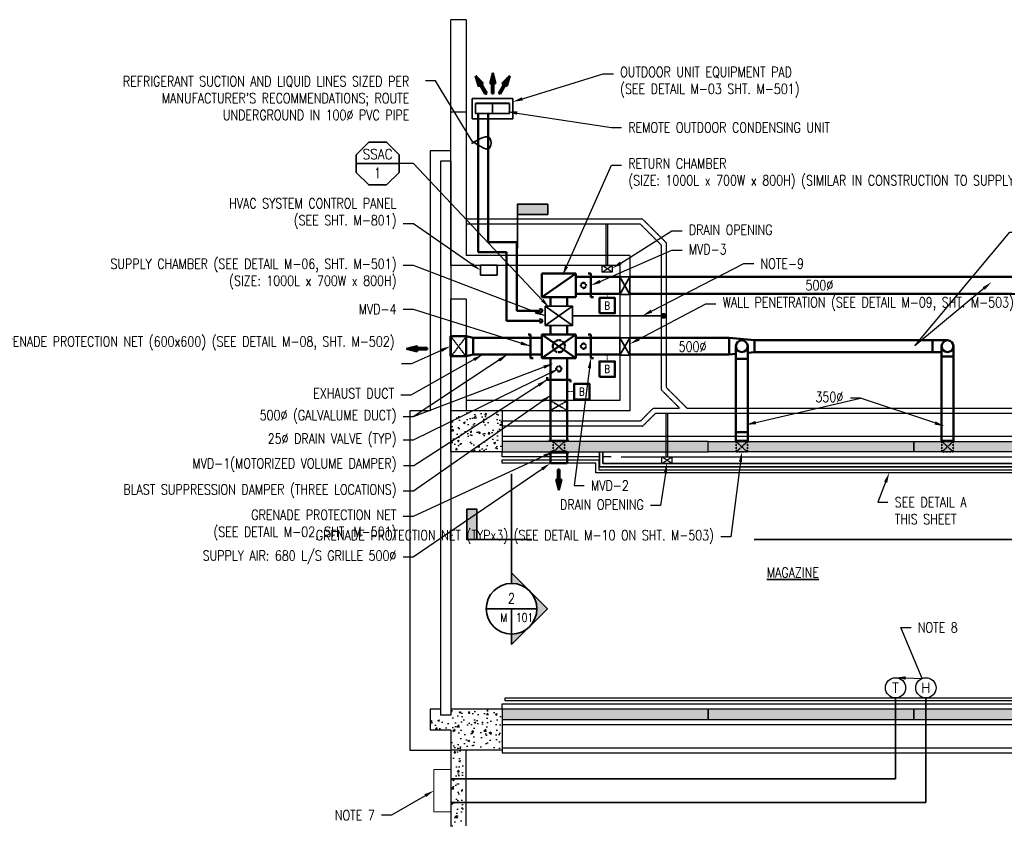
# Model space of a CAD drawing. Header units: millimetres. Extents: x -834510 to 929646, y 919 to 45512.
# Tile 3 of 6: x 28409 to 57582, y 21499 to 45512. Entities that reach past the tile are written whole.
import ezdxf
from ezdxf import colors
from ezdxf.entities.mleader import LeaderData, LeaderLine
from ezdxf.enums import TextEntityAlignment as Align
from ezdxf.math import Vec2, Vec3

# ---------------------------------------------------------------- set-up
doc = ezdxf.new("R2010")
doc.units = ezdxf.units.MM
doc.linetypes.add('HIDDEN', pattern=[0.375, 0.25, -0.125])
doc.linetypes.add('HIDDEN2', pattern=[0.1875, 0.125, -0.0625])
for name, color, linetype, lineweight in [('G-ANNO-SYMB', 2, 'Continuous', 25), ('M-ANNO-SYMB', 3, 'Continuous', 35), ('M-ANNO-TEXT-DUCT', 2, 'Continuous', 35), ('M-ANNO-TEXT-DUCT-100', 2, 'Continuous', 35), ('M-DUAL-PIPE', 2, 'Continuous', 50), ('M-DUCT-TEXT', 2, 'Continuous', 25), ('M-HVAC-EQPM', 4, 'Continuous', 35), ('M-HVAC-SUPP', 3, 'Continuous', 50), ('S-PIPE-TRSH', 3, 'Continuous', 25), ('S-WALL-CONC', 1, 'Continuous', 35)]:
    doc.layers.add(name, color=color, linetype=linetype, lineweight=lineweight)
for name, color, linetype in [('G-ANNO-TTLB-TEXT', 3, 'Continuous'), ('S-FNDN-WALL-CONC', 4, 'Continuous'), ('S-FNDN-WALL-PATT', 1, 'Continuous')]:
    doc.layers.add(name, color=color, linetype=linetype)
doc.styles.add('ROMANS', font='ROMANS.shx', dxfattribs={"width": 0.8})
doc.styles.get("Standard").update_dxf_attribs({"font": 'romans.shx', "width": 0.8, "height": 3})
doc.styles.add('STD1', font='simplex', dxfattribs={"height": 0.1})
doc.dimstyles.new('TBGA_100', dxfattribs={"dimscale": 100, "dimtxt": 3, "dimasz": 3, "dimexe": 2, "dimexo": 2, "dimgap": 2, "dimtad": 1, "dimtoh": 1, "dimdec": 3, "dimzin": 11, "dimdsep": 46, "dimtxsty": 'Standard', "dimcen": 0, "dimadec": 0, "dimazin": 3, "dimtfac": 0.85, "dimtdec": 3, "dimtmove": 0, "dimatfit": 3, "dimfxl": 1, "dimfrac": 1, "dimtolj": 1, "dimtzin": 15, "dimarcsym": 0})
pattern_1 = [(50, (-590.34, -6850.3), (537.945, -47.064), [56.25, -618.75]), (355, (-590.34, -6850.3), (-104.0635, 564.144), [45, -495]), (100.4514, (-545.5, -6854.2), (433.882, 517.08), [47.805, -525.857]), (46.1842, (-590.34, -6700.3), (800.431, -124.139), [84.375, -928.125]), (96.6356, (-523.6, -6710.6), (700.997, 730.588), [71.708, -788.785]), (351.1842, (-590.3, -6700.3), (700.996, 730.59), [67.5, -742.5]), (21, (-515.34, -6737.8), (447.68, -301.964), [56.25, -618.75]), (326, (-515.34, -6737.8), (182.4865, 543.863), [45, -495]), (71.4514, (-478.03, -6762.95), (630.167, 241.898), [47.805, -525.857]), (37.5, (-590.34, -6850.28), (9.1199, 249.6704), [0, -489, 0, -502.5, 0, -496.875]), (7.5, (-590.34, -6850.28), (197.3022, 295.8088), [0, -286.5, 0, -477.75, 0, -189.375]), (327.5, (-757.6, -6850.28), (400.3668, -16.9162), [0, -187.5, 0, -585, 0, -776.25]), (317.5, (-832.6, -6850.3), (437.3896, 75.0787), [0, -243.75, 0, -388.5, 0, -551.25])]
pattern_2 = [(50, (-590.34, -6850.3), (537.945, -47.064), [56.25, -618.75]), (355, (-590.34, -6850.3), (-104.064, 564.144), [45, -495]), (100.4514, (-545.5, -6854.2), (433.882, 517.08), [47.805, -525.857]), (46.184, (-590.34, -6700.3), (800.43, -124.14), [84.375, -928.125]), (96.6356, (-523.6, -6710.6), (700.997, 730.59), [71.708, -788.785]), (351.184, (-590.3, -6700.3), (700.996, 730.59), [67.5, -742.5]), (21, (-515.34, -6737.8), (447.68, -301.964), [56.25, -618.75]), (326, (-515.34, -6737.8), (182.486, 543.863), [45, -495]), (71.4514, (-478.03, -6762.95), (630.167, 241.898), [47.805, -525.857]), (37.5, (-590.34, -6850.28), (9.1199, 249.6704), [0, -489, 0, -502.5, 0, -496.875]), (7.5, (-590.34, -6850.28), (197.302, 295.8088), [0, -286.5, 0, -477.75, 0, -189.375]), (327.5, (-757.6, -6850.28), (400.3668, -16.9162), [0, -187.5, 0, -585, 0, -776.25]), (317.5, (-832.6, -6850.3), (437.3896, 75.079), [0, -243.75, 0, -388.5, 0, -551.25])]

# ---------------------------------------------------------------- blocks, each defined once
blk = doc.blocks.new('*X48')
at = {"color": 0, "linetype": 'ByBlock'}
for p, q in [((-0.125, 0.03), (-0.12, 0.03)), ((-0.125, 0.02), (-0.08, 0.02)), ((-0.125, 0.01), (-0.04, 0.01)), ((-0.125, 0), (0, 0)), ((-0.125, -0.01), (-0.04, -0.01)), ((-0.125, -0.02), (-0.08, -0.02)), ((-0.125, -0.03), (-0.12, -0.03))]:
    blk.add_line(p, q, dxfattribs=at)
blk = doc.blocks.new('mp-026')
at = {"linetype": 'ByBlock'}
for p, q in [((0, 0), (-0.125, 0.03125)), ((-0.125, 0.03125), (-0.125, -0.03125)), ((-0.125, -0.03125), (0, 0))]:
    blk.add_line(p, q, dxfattribs=at)
blk.add_blockref('*X48', (0, 0), dxfattribs=at)
blk = doc.blocks.new('vav tag')
at = {"linetype": 'Continuous'}
blk.add_line((8.82, 19.04), (46.9, 19.04), dxfattribs=at)
blk.add_lwpolyline([(19.97, 38.08), (8.82, 26.93), (8.82, 11.15), (19.97, 0), (35.74, 0), (46.9, 11.15), (46.9, 26.93), (35.74, 38.08)], close=True)
at = {"style": 'ROMANS'}
for tag, p in [('EQUIP_TYPE', (27.86, 22.93)), ('EQUIP_TAG', (27.86, 6.09))]:
    blk.add_attdef(tag, text='', height=9, dxfattribs=at).set_placement(p, align=Align.CENTER)
blk = doc.blocks.new('S-104-1')
at = {"layer": 'S-FNDN-WALL-PATT'}
h = blk.add_hatch(dxfattribs=at)
h.set_pattern_fill('AR-CONC', color=256, scale=75, style=0)
h.set_pattern_definition(pattern_2)
h.paths.add_polyline_path([(2744, 10008), (1220, 10008), (1220, 8840), (2744, 8840)])
h = blk.add_hatch(dxfattribs=at)
h.set_pattern_fill('AR-CONC', color=256, scale=75, style=0)
h.set_pattern_definition(pattern_1)
h.paths.add_polyline_path([(21032, 9145), (27128, 9145), (27128, 8840), (21032, 8840)])
h.paths.add_polyline_path([(14936, 9145), (21032, 9145), (21032, 8840), (14936, 8840)])
h.paths.add_polyline_path([(8840, 9145), (14936, 9145), (14936, 8840), (8840, 8840)])
h.paths.add_polyline_path([(2744, 8840), (8840, 8840), (8840, 9145), (2744, 9145)])
h = blk.add_hatch(dxfattribs=at)
h.set_pattern_fill('AR-CONC', color=256, scale=75, style=0)
h.set_pattern_definition(pattern_2)
h.paths.add_polyline_path([(610, 610), (1220, 610), (1220, 52), (2744, 52), (2744, 1220), (1220, 1220), (1220, 915), (610, 915)])
h = blk.add_hatch(dxfattribs=at)
h.set_pattern_fill('AR-CONC', color=256, scale=75, style=0)
h.set_pattern_definition(pattern_1)
h.paths.add_polyline_path([(2744, 915), (8840, 915), (8840, 1220), (2744, 1220)])
h.paths.add_polyline_path([(8840, 915), (14936, 915), (14936, 1220), (8840, 1220)])
h.paths.add_polyline_path([(14936, 915), (21033, 915), (21032, 1220), (14936, 1220)])
h.paths.add_polyline_path([(21033, 915), (27128, 915), (27128, 1220), (21032, 1220)])
h = blk.add_hatch(dxfattribs=at)
h.set_pattern_fill('AR-CONC', color=256, scale=75, style=0)
h.set_pattern_definition([(50, (-1758.74, -6850.3), (537.945, -47.064), [56.25, -618.75]), (355, (-1758.74, -6850.3), (-104.064, 564.144), [45, -495]), (100.4514, (-1713.9, -6854.2), (433.882, 517.08), [47.805, -525.857]), (46.184, (-1758.74, -6700.3), (800.43, -124.14), [84.375, -928.125]), (96.636, (-1692.04, -6710.6), (701, 730.59), [71.71, -788.785]), (351.184, (-1758.74, -6700.3), (701, 730.59), [67.5, -742.5]), (21, (-1683.74, -6737.8), (447.68, -301.964), [56.25, -618.75]), (326, (-1683.74, -6737.8), (182.486, 543.863), [45, -495]), (71.4514, (-1646.43, -6762.95), (630.167, 241.898), [47.805, -525.857]), (37.5, (-1758.74, -6850.28), (9.12, 249.6704), [0, -489, 0, -502.5, 0, -496.875]), (7.5, (-1758.74, -6850.28), (197.302, 295.809), [0, -286.5, 0, -477.75, 0, -189.375]), (327.5, (-1926, -6850.28), (400.367, -16.916), [0, -187.5, 0, -585, 0, -776.25]), (317.5, (-2001, -6850.3), (437.39, 75.079), [0, -243.75, 0, -388.5, 0, -551.25])])
h.paths.add_polyline_path([(1576, 190), (1220, 190), (1220, -1383), (1576, -1383)])
h.paths.add_polyline_path([(1553, -2238), (1576, -2238), (1576, -1383), (1220, -1383), (1220, -2261), (1339, -2261), (1387, -2128), (1487, -2371)])
at = {"layer": 'S-FNDN-WALL-CONC'}
for p, q in [((1220, 14360), (1220, 21642)), ((1677, 21642), (1677, 14660)), ((1220, 17755), (610, 17755)), ((610, 17755), (610, 10060)), ((1220, 17450), (915, 17450)), ((915, 17450), (915, 1220)), ((1220, 17450), (1220, 1220)), ((6525, 14660), (1677, 14660)), ((6525, 14660), (6525, 10060)), ((6225, 14360), (1220, 14360)), ((5702, 14168), (5998, 14360)), ((5998, 14168), (5702, 14360)), ((6225, 14360), (6225, 10360)), ((1220, 9811), (1220, 13360)), ((1677, 13360), (1220, 13360)), ((1677, 13360), (1677, 10360)), ((1677, 13360), (1677, 10060)), ((6225, 10360), (1677, 10360)), ((610, 10060), (0, 10060)), ((0, 10060), (0, 0)), ((2744, 10060), (1220, 10060)), ((1220, 8840), (1220, 10060)), ((2744, 10060), (1220, 10060)), ((2744, 10060), (2744, 8840)), ((6525, 10060), (2744, 10060)), ((27585, 9297), (2744, 9297)), ((2744, 8840), (1220, 8840)), ((2744, 8688), (2744, 8840)), ((5620, 8688), (2744, 8688)), ((5969, 8688), (5720, 8688)), ((26976, 8688), (6266, 8687)), ((7472, 8500), (7768, 8688)), ((7768, 8500), (7472, 8688)), ((915, 1220), (610, 1220)), ((610, 1220), (610, 610)), ((915, 1220), (915, 1042)), ((2744, 1220), (1220, 1220)), ((1220, 1220), (1220, 1042)), ((2744, 1220), (2744, 1372)), ((2744, 1372), (26976, 1372)), ((2744, 1220), (2744, 0)), ((1220, 1042), (915, 1042)), ((610, 610), (1220, 610)), ((1220, 610), (1220, 0)), ((2744, 763), (27585, 763)), ((0, 0), (1220, 0)), ((2744, 0), (1220, 0)), ((1220, 0), (1220, -2261)), ((1677, -2238), (1677, 0))]:
    blk.add_line(p, q, dxfattribs=at)
for points in [[(1677, 21642), (1220, 21642)], [(1677, 18899), (1220, 18899)], [(5511, 8510), (2744, 8510), (2744, 8599), (5600, 8599), (5600, 8510)], [(5511, 8599), (5600, 8599), (5600, 8311)], [(5600, 8222), (5511, 8222), (5511, 8510)], [(5600, 8311), (26864, 8311), (26864, 8222), (5600, 8222)]]:
    blk.add_lwpolyline(points, dxfattribs=at)
for points in [[(5702, 14360), (5998, 14360), (5998, 14168), (5702, 14168)], [(2744, 8840), (8840, 8840), (8840, 9145), (2744, 9145)], [(8840, 9145), (14936, 9145), (14936, 8840), (8840, 8840)], [(14936, 9145), (21032, 9145), (21032, 8840), (14936, 8840)], [(7472, 8688), (7768, 8688), (7768, 8500), (7472, 8500)], [(2825, 1550), (26864, 1550), (26864, 1461), (2825, 1461)], [(2744, 915), (8840, 915), (8840, 1220), (2744, 1220)], [(8840, 915), (14936, 915), (14936, 1220), (8840, 1220)], [(14936, 915), (21033, 915), (21032, 1220), (14936, 1220)]]:
    blk.add_lwpolyline(points, close=True, dxfattribs=at)
at = {"layer": 'S-PIPE-TRSH', "linetype": 'HIDDEN', "ltscale": 10}
for p, q in [((6902, 15736), (1677, 15736)), ((6839, 15584), (1677, 15584)), ((5825, 14360), (5825, 15584)), ((5875, 14360), (5875, 15584)), ((6839, 15584), (7449, 14974)), ((6902, 15736), (7601, 15037)), ((7449, 14974), (7449, 10684)), ((7601, 15037), (7601, 10747)), ((7449, 10684), (7996, 10137)), ((7601, 10747), (8211, 10137)), ((6839, 9754), (7221, 10137)), ((6902, 9602), (7286, 9987)), ((7221, 10137), (7996, 10137)), ((7286, 9987), (28820, 9987)), ((7595, 8688), (7595, 9987)), ((7645, 8688), (7645, 9987)), ((8211, 10137), (30293, 10137)), ((6839, 9754), (2744, 9754)), ((6902, 9602), (2744, 9602)), ((2744, 73), (27665, 73)), ((2744, -77), (27718, -77))]:
    blk.add_line(p, q, dxfattribs=at)
at = {"layer": 'S-PIPE-TRSH', "linetype": 'HIDDEN'}
blk.add_line((2744, 73), (2744, -77), dxfattribs=at)
at = {"layer": 'S-WALL-CONC'}
for p, q in [((6225, 14020), (6525, 13500)), ((6525, 14020), (6225, 13500)), ((1220, 12260), (1220, 11660)), ((1677, 12260), (1677, 11660)), ((6225, 12220), (6525, 11700)), ((6525, 12220), (6225, 11700)), ((5620, 8840), (5620, 8400)), ((5620, 8840), (5620, 8400)), ((5720, 8840), (5720, 8500)), ((5720, 8840), (5720, 8500)), ((27128, 8500), (5720, 8500)), ((27128, 8500), (5720, 8500)), ((27128, 8400), (5620, 8400)), ((27128, 8400), (5620, 8400))]:
    blk.add_line(p, q, dxfattribs=at)
at = {"layer": 'S-WALL-CONC', "linetype": 'HIDDEN2'}
for p, q in [((1677, 12260), (1220, 12260)), ((1677, 12260), (1220, 11660)), ((1220, 12260), (1677, 11660)), ((1677, 11660), (1220, 11660)), ((4680, 10360), (4160, 10060)), ((4160, 10360), (4680, 10060)), ((4585, 9145), (4255, 8840)), ((4255, 9145), (4585, 8840)), ((10005, 9145), (9675, 8840)), ((9675, 9145), (10005, 8840)), ((16101, 9145), (15771, 8840)), ((15771, 9145), (16101, 8840))]:
    blk.add_line(p, q, dxfattribs=at)
at = {"layer": 'S-WALL-CONC'}
for points in [[(6225, 13500), (6525, 13500), (6525, 14020), (6225, 14020)], [(6225, 11700), (6525, 11700), (6525, 12220), (6225, 12220)]]:
    blk.add_lwpolyline(points, close=True, dxfattribs=at)
at = {"layer": 'S-WALL-CONC', "linetype": 'HIDDEN2'}
for points in [[(4160, 10360), (4680, 10360), (4680, 10060), (4160, 10060)], [(4255, 9145), (4585, 9145), (4585, 8840), (4255, 8840)], [(9675, 9145), (10005, 9145), (10005, 8840), (9675, 8840)], [(15771, 9145), (16101, 9145), (16101, 8840), (15771, 8840)]]:
    blk.add_lwpolyline(points, close=True, dxfattribs=at)
blk = doc.blocks.new('MEC551')
at = {"color": 0, "linetype": 'ByBlock', "lineweight": -2}
blk.add_circle((0, 0), 0.1, dxfattribs=at)
at = {"color": 0, "linetype": 'ByBlock', "lineweight": -2, "style": 'STD1'}
blk.add_attdef('T', text='', height=0.1, dxfattribs=at).set_placement((0, 0), align=Align.MIDDLE)
blk = doc.blocks.new('MEC550')
at = {"color": 0, "linetype": 'ByBlock', "lineweight": -2}
blk.add_circle((0, 0), 0.1, dxfattribs=at)
at = {"color": 0, "linetype": 'ByBlock', "lineweight": -2, "style": 'STD1'}
blk.add_attdef('H', text='', height=0.1, dxfattribs=at).set_placement((0, 0), align=Align.MIDDLE)

msp = doc.modelspace()

# ---------------------------------------------------------------- hatches: boundary and pattern name
at = {"layer": 'M-ANNO-SYMB'}
for points in [[(43514, 27531), (44044, 28061), (42984, 29122), (42984, 28812, -0.414214), (43734, 28061, -0.198912)], [(42984, 27000), (43514, 27531, -0.198912), (42984, 27311)]]:
    msp.add_hatch(color=256, dxfattribs=at).paths.add_polyline_path(points)
at = {"layer": 'M-HVAC-EQPM'}
h = msp.add_hatch(color=256, dxfattribs=at)
h.dxf.hatch_style = 1
h.paths.add_polyline_path([(47557, 36740, 1), (47416, 36740, 1)])

# ---------------------------------------------------------------- linework, layer by layer
at = {"layer": 'M-ANNO-SYMB'}
for p, q in [((50172, 30111), (51239, 30111)), ((43734, 28061), (42233, 28061)), ((42984, 28061), (42984, 27311))]:
    msp.add_line(p, q, dxfattribs=at)
for points in [[(43157, 39746), (44057, 39746), (44057, 40046), (43157, 40046), (43157, 38746)], [(42984, 28812), (42984, 32056)], [(41956, 30111), (41956, 31011), (41656, 31011), (41656, 30111), (43582, 30111)], [(69409, 30111), (50172, 30111)], [(42984, 27000), (44044, 28061), (42984, 29122), (42984, 28812)], [(42984, 27311), (42984, 27000)]]:
    msp.add_lwpolyline(points, dxfattribs=at)
msp.add_circle((42984, 28061), 750, dxfattribs=at)
for points in [[(44057, 39746), (43157, 39746), (44057, 40046), (43157, 40046)], [(41956, 31011), (41956, 30111), (41656, 31011), (41656, 30111)]]:
    msp.add_solid(points, dxfattribs=at)
at = {"layer": 'M-ANNO-TEXT-DUCT-100'}
msp.add_spline([(41812, 41917), (42353, 41741), (42353, 41978), (41793, 41844)], degree=3, dxfattribs=at)
at = {"layer": 'M-DUAL-PIPE'}
for p, q in [((41994, 38622), (41994, 42730)), ((42294, 38922), (42294, 42730)), ((43137, 38922), (42294, 38922)), ((43137, 38922), (43137, 36891)), ((42837, 38622), (41994, 38622)), ((42837, 38622), (42837, 36591)), ((43845, 36890), (43137, 36890)), ((43845, 36590), (42837, 36590)), ((42837, 35580), (42837, 35581))]:
    msp.add_line(p, q, dxfattribs=at)
for centre in [(43845, 36890), (43845, 36590)]:
    msp.add_arc(centre, 50, 227.7396, 133.5094, dxfattribs=at)
at = {"layer": 'M-HVAC-EQPM'}
for p, q in [((41819, 42580), (41819, 43180)), ((41819, 43180), (43019, 43180)), ((43019, 43180), (43019, 42580)), ((42419, 43040), (41919, 43040)), ((42419, 43030), (41919, 43030)), ((41919, 43030), (41919, 42730)), ((42419, 43040), (42919, 43040)), ((42919, 43030), (42419, 43030)), ((42419, 43030), (42419, 42730)), ((42919, 42730), (42919, 43030)), ((41919, 42730), (42919, 42730)), ((43019, 42580), (41819, 42580)), ((42059, 38240), (42059, 37940)), ((42559, 38240), (42059, 38240)), ((42559, 38240), (42559, 37940)), ((42059, 37940), (42559, 37940)), ((44789, 37023), (43979, 36458)), ((44789, 36458), (43979, 37023)), ((47487, 36740), (44789, 36740)), ((54359, 23026), (54359, 25420)), ((55259, 22326), (55259, 25420)), ((41184, 23026), (54359, 23026)), ((41184, 22326), (55259, 22326))]:
    msp.add_line(p, q, dxfattribs=at)
msp.add_lwpolyline([(43979, 37023), (43979, 36458), (44789, 36458), (44789, 37023)], close=True, dxfattribs=at)
at = {"layer": 'M-HVAC-EQPM', "lineweight": 9}
msp.add_circle((47487, 36740), 70.8, dxfattribs=at)
at = {"layer": 'M-HVAC-SUPP'}
for p, q in [((42053, 43569), (42203, 43310)), ((42074, 43582), (42224, 43322)), ((42246, 43335), (42096, 43594)), ((42399, 43622), (42399, 43322)), ((42424, 43622), (42424, 43322)), ((42449, 43322), (42449, 43622)), ((42603, 43335), (42753, 43594)), ((42774, 43582), (42624, 43322)), ((42796, 43569), (42646, 43310)), ((42203, 43310), (42246, 43335)), ((42399, 43322), (42449, 43322)), ((42646, 43310), (42603, 43335)), ((43884, 37990), (43884, 37290)), ((44884, 37990), (43884, 37990)), ((44884, 37990), (43884, 37290)), ((44884, 37290), (44884, 37990)), ((45331, 37990), (45256, 37990)), ((45331, 37890), (45331, 37990)), ((46189, 37890), (44884, 37890)), ((45331, 37890), (45331, 37390)), ((46489, 37890), (61246, 37890)), ((46189, 37390), (44884, 37390)), ((45331, 37390), (45331, 37290)), ((46489, 37390), (61246, 37390)), ((43884, 37290), (44884, 37290)), ((44134, 37023), (44134, 37290)), ((44384, 37290), (44634, 37290)), ((44634, 37290), (44634, 37023)), ((45331, 37290), (45406, 37290)), ((43547, 36190), (43472, 36190)), ((43547, 36090), (43547, 36190)), ((43884, 36190), (43884, 35490)), ((44884, 36190), (43884, 36190)), ((44884, 36190), (43884, 35490)), ((44884, 35490), (43884, 36190)), ((44134, 36190), (44134, 36458)), ((44634, 36190), (44134, 36190)), ((44634, 36458), (44634, 36190)), ((44884, 35490), (44884, 36190)), ((45331, 36190), (45256, 36190)), ((45331, 36090), (45331, 36190)), ((41174, 35840), (41174, 36140)), ((41184, 35840), (41184, 36140)), ((41641, 36140), (41184, 36140)), ((41184, 35540), (41184, 36140)), ((41641, 36140), (41841, 36090)), ((41641, 35540), (41641, 36140)), ((43884, 36090), (41841, 36090)), ((41841, 36090), (41841, 35590)), ((43547, 36090), (43547, 35590)), ((46189, 36090), (44884, 36090)), ((45331, 36090), (45331, 35590)), ((46489, 36090), (49429, 36090)), ((50179, 35665), (50179, 36015)), ((50179, 36015), (55900, 36015)), ((55455, 35665), (55455, 36015)), ((40482, 35789), (40182, 35789)), ((40182, 35764), (40482, 35764)), ((40182, 35739), (40482, 35739)), ((40482, 35739), (40482, 35789)), ((41174, 35840), (41174, 35540)), ((41184, 35840), (41184, 35540)), ((49629, 33034), (49629, 35840)), ((49979, 33034), (49979, 35840)), ((55725, 35665), (50179, 35665)), ((55725, 33034), (55725, 35840)), ((56075, 33034), (56075, 35840)), ((56075, 35665), (56075, 35840)), ((41641, 35540), (41184, 35540)), ((41641, 35540), (41841, 35590)), ((43884, 35590), (41841, 35590)), ((43547, 35590), (43547, 35490)), ((43547, 35490), (43622, 35490)), ((43884, 35490), (44884, 35490)), ((44134, 35490), (44134, 33034)), ((44634, 33034), (44634, 35490)), ((46189, 35590), (44884, 35590)), ((45331, 35590), (45331, 35490)), ((45331, 35490), (45406, 35490)), ((46489, 35590), (49429, 35590)), ((49629, 35461), (49979, 35461)), ((55725, 35531), (56075, 35531)), ((44034, 34845), (44034, 34920)), ((44134, 34845), (44034, 34845)), ((44634, 34845), (44134, 34845)), ((44634, 34845), (44734, 34845)), ((44734, 34845), (44734, 34770)), ((49629, 33295), (49979, 33295)), ((44684, 33034), (44084, 33034)), ((44134, 33034), (44634, 33034)), ((50014, 33034), (49594, 33034)), ((56110, 33034), (55690, 33034)), ((44684, 32691), (44084, 32691)), ((44134, 32710), (44634, 32710)), ((44134, 32371), (44134, 32691)), ((44634, 32691), (44634, 32371)), ((44134, 32371), (44634, 32371)), ((44355, 32187), (44355, 31887)), ((44355, 32187), (44405, 32187)), ((44380, 31887), (44380, 32187)), ((44405, 31887), (44405, 32187))]:
    msp.add_line(p, q, dxfattribs=at)
for points in [[(45716, 37890, 0, 0, 0), (45716, 37390, 10, 10, 0)], [(45916, 37890, 0, 0, 0), (45916, 37390, 10, 10, 0)], [(45716, 36090, 0, 0, 0), (45716, 35590, 10, 10, 0)], [(45916, 36090, 0, 0, 0), (45916, 35590, 10, 10, 0)], [(44134, 34594, 0, 0, 0), (44634, 34594, 10, 10, 0)], [(44134, 34394, 0, 0, 0), (44634, 34394, 10, 10, 0)]]:
    msp.add_lwpolyline(points, format="xyseb", dxfattribs=at)
at = {"layer": 'M-HVAC-SUPP', "linetype": 'HIDDEN2', "lineweight": 9}
for points in [[(45816, 37390), (45818, 37272)], [(45816, 35590), (45816, 35390)], [(44634, 34494), (44834, 34494)]]:
    msp.add_lwpolyline(points, dxfattribs=at)
at = {"layer": 'M-HVAC-SUPP'}
for points in [[(45589, 36814), (46047, 36814), (46047, 37272), (45589, 37272)], [(45587, 34932), (46045, 34932), (46045, 35390), (45587, 35390)], [(44834, 34265), (45293, 34265), (45293, 34723), (44834, 34723)]]:
    msp.add_lwpolyline(points, close=True, dxfattribs=at)
msp.add_lwpolyline([(49979, 35645), (50179, 35665), (50179, 36015), (49429, 36090), (49429, 35590), (49629, 35610)], dxfattribs=at)
at = {"layer": 'M-HVAC-SUPP', "lineweight": 9}
msp.add_lwpolyline([(40684, 23301), (41184, 23301), (41184, 22051), (40684, 22051)], close=True, dxfattribs=at)
at = {"layer": 'M-HVAC-SUPP', "linetype": 'HIDDEN2'}
for centre in [(45115, 37640), (45115, 35840), (44384, 35169)]:
    msp.add_circle(centre, 76.6, dxfattribs=at)
at = {"layer": 'M-HVAC-SUPP', "linetype": 'HIDDEN2', "ltscale": 0.5}
msp.add_circle((44384, 35840), 179, dxfattribs=at)
at = {"layer": 'M-HVAC-SUPP'}
for centre in [(49804, 35840), (55900, 35840)]:
    msp.add_arc(centre, 175, 0, 180, dxfattribs=at)
at = {"layer": 'M-HVAC-SUPP', "color": 8}
for centre in [(49804, 35840), (55900, 35840)]:
    msp.add_arc(centre, 175, 180, 0, dxfattribs=at)

# ---------------------------------------------------------------- block references
at = {"layer": 'G-ANNO-SYMB'}
ref = msp.add_blockref('MEC551', (54359, 25720), dxfattribs=dict(at, xscale=3000, yscale=3000, zscale=3000))
ref.add_attrib('T', 'T', dxfattribs={"layer": 'M-ANNO-TEXT-DUCT', "height": 300, "style": 'STD1'}).set_placement((54359, 25720), align=Align.MIDDLE)
ref = msp.add_blockref('MEC550', (55259, 25720), dxfattribs=dict(at, xscale=3000, yscale=3000, zscale=3000))
ref.add_attrib('H', 'H', dxfattribs={"layer": 'M-ANNO-TEXT-DUCT', "height": 300, "style": 'STD1'}).set_placement((55259, 25720), align=Align.MIDDLE)
at = {"layer": 'G-ANNO-TTLB-TEXT'}
msp.add_blockref('S-104-1', (39964, 23870), dxfattribs=at)
at = {"layer": 'M-ANNO-TEXT-DUCT-100'}
ref = msp.add_blockref('vav tag', (38085, 40616), dxfattribs=dict(at, xscale=33.33333333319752, yscale=33.33333333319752, zscale=33.33333333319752))
ref.add_attrib('EQUIP_TYPE', 'SSAC', dxfattribs={"layer": '0', "height": 300, "style": 'ROMANS', "width": 0.875}).set_placement((39013, 41380), align=Align.CENTER)
ref.add_attrib('EQUIP_TAG', '1', dxfattribs={"layer": '0', "height": 300, "style": 'ROMANS', "width": 0.875}).set_placement((39013, 40819), align=Align.CENTER)
at = {"layer": 'M-HVAC-SUPP'}
for p, xscale, yscale, zscale, rotation in [((41918, 43853), 2499.999999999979, 2499.999999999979, 2499.999999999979, 119.9999999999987), ((42424, 43935), 2500, 2500, 2500, 90), ((42931, 43853), -2499.999999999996, 2500, 2500, 239.9999999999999), ((39870, 35764), 2500, 2500, 2500, 180), ((44380, 31574), 2500, 2500, 2500, 270)]:
    msp.add_blockref('mp-026', p, dxfattribs=dict(at, xscale=xscale, yscale=yscale, zscale=zscale, rotation=rotation))

# ---------------------------------------------------------------- texts
at = {"layer": 'M-ANNO-SYMB', "attachment_point": 1}
for s, insert, char_height in [('{\\Fromand|c0;2}', (42876, 28522), 300), ('{\\Fromand|c0;M}', (42649, 27925), 250), ('{\\Fromand|c0;101}', (43111, 27927), 250)]:
    msp.add_mtext(s, dxfattribs=dict(at, insert=insert, char_height=char_height))
at = {"layer": 'M-ANNO-TEXT-DUCT-100', "char_height": 300, "attachment_point": 3}
for s, insert, width in [("\\pxr0.93521;REFRIGERANT SUCTION AND LIQUID LINES SIZED PER MANUFACTURER'S RECOMMENDATIONS; ROUTE UNDERGROUND IN 100%%C PVC PIPE", (40233, 43838), 10617.22), ('GRENADE PROTECTION NET\\P (SEE DETAIL M-02, SHT. M-501)', (39570, 30993), 9990.51)]:
    msp.add_mtext(s, dxfattribs=dict(at, insert=insert, width=width))
at = {"layer": 'M-ANNO-TEXT-DUCT-100', "insert": (39574, 38429), "char_height": 300, "width": 10089.68, "attachment_point": 3, "style": 'ROMANS'}
msp.add_mtext('SUPPLY CHAMBER (SEE DETAIL M-06, SHT. M-501) (SIZE: 1000L x 700W x 800H)', dxfattribs=at)
at = {"layer": 'M-ANNO-TEXT-DUCT-100', "char_height": 300}
for s, insert, attachment_point in [('500%%C', (52515, 37797), 3), ('MVD-4', (39573, 37085), 3), ('500%%C', (48757, 35978), 3), ('EXHAUST DUCT', (39503, 34592), 3), ('500%%C (GALVALUME DUCT)', (39572, 33947), 3), ('MVD-1(MOTORIZED VOLUME DAMPER)', (39573, 32518), 3), ('BLAST SUPPRESSION DAMPER (THREE LOCATIONS)', (39575, 31747), 3), ('{\\LMAGAZINE}', (50546, 29286), 1)]:
    msp.add_mtext(s, dxfattribs=dict(at, insert=insert, attachment_point=attachment_point))
at = {"layer": 'M-DUCT-TEXT', "style": 'ROMANS', "width": 0.8}
for p in [(45818, 37043), (45816, 35161), (45064, 34494)]:
    msp.add_attdef('B', text='DS', height=229.1, dxfattribs=at).set_placement(p, align=Align.MIDDLE)

# ---------------------------------------------------------------- leaders
at = {"layer": 'M-ANNO-TEXT-DUCT-100', "annotation_type": 0, "has_hookline": 1, "hookline_direction": 1}
for points, override, text_width in [([(41812, 41917), (40733, 43698), (40433, 43698)], {"dimgap": 2, "dimtad": 0, "dimldrblk": 'None'}, 9691), ([(43979, 36740), (40074, 38229), (39774, 38229)], {"dimgap": 2, "dimtad": 0}, 9680), ([(43547, 35840), (40073, 36924), (39773, 36924)], {"dimgap": 2, "dimtad": 0}, 1177), ([(42863, 35590), (40072, 33743), (39772, 33743)], {"dimgap": 2, "dimtad": 0}, 4526), ([(42133, 35590), (40003, 34387), (39703, 34387)], {"dimgap": 2, "dimtad": 0}, 2663), ([(44034, 34845), (40086, 32300), (39786, 32300)], {"dimgap": 2, "dimtad": 0}, 6743), ([(44155, 34394), (40075, 31544), (39775, 31544)], {"dimgap": 2, "dimtad": 0}, 9131), ([(44219, 32710), (40070, 30792), (39770, 30792)], {"dimgap": 2, "dimtad": 0}, 6446)]:
    msp.add_leader(points, dimstyle='TBGA_100', override=override, dxfattribs=dict(at, text_width=text_width))
at = {"layer": 'M-ANNO-TEXT-DUCT-100'}
ml = msp.add_multileader_mtext('Standard', dxfattribs=at)
ml.set_content('OUTDOOR UNIT EQUIPMENT PAD\\P(SEE DETAIL M-03 SHT. M-501)', color=256, style='ROMANS')
ml.set_leader_properties()
ml.build(insert=Vec2(0, 0))
ml.multileader.update_dxf_attribs({"dogleg_length": 3, "arrow_head_size": 300, "scale": 100})
ctx = ml.context
ctx.base_point, ctx.scale, ctx.char_height, ctx.arrow_head_size, ctx.landing_gap_size, ctx.plane_origin = Vec3(45999, 43912), 100, 300, 300, 200, Vec3(50395, 42968)
notes = []
notes.append((ctx, [(0, (1, 1, 0), (45699, 43912), (1, 0), 300, [(0, [(43019, 43079)], 0, [])])]))
ctx.mtext.insert, ctx.mtext.flow_direction = Vec3(46199, 44112), 5
ml = msp.add_multileader_mtext('Standard', dxfattribs=at)
ml.set_content('REMOTE OUTDOOR CONDENSING UNIT', color=256, style='ROMANS')
ml.set_leader_properties()
ml.build(insert=Vec2(0, 0))
ml.multileader.update_dxf_attribs({"dogleg_length": 3, "arrow_head_size": 300, "scale": 100})
ctx = ml.context
ctx.base_point, ctx.scale, ctx.char_height, ctx.arrow_head_size, ctx.landing_gap_size, ctx.plane_origin = Vec3(46241, 42320), 100, 300, 300, 200, Vec3(51654, 41242)
notes.append((ctx, [(0, (1, 1, 0), (45941, 42320), (1, 0), 300, [(0, [(42851, 42791)], 0, [])])]))
ctx.mtext.insert, ctx.mtext.flow_direction = Vec3(46441, 42470), 5
ml = msp.add_multileader_mtext('Standard', dxfattribs=at)
ml.set_content('', color=256, style='ROMANS')
ml.set_leader_properties()
ml.build(insert=Vec2(0, 0))
ml.multileader.update_dxf_attribs({"dogleg_length": 3, "arrow_head_size": 300, "scale": 100})
ctx = ml.context
ctx.base_point, ctx.scale, ctx.char_height, ctx.arrow_head_size, ctx.landing_gap_size, ctx.plane_origin, ctx.plane_x_axis, ctx.plane_y_axis = Vec3(39648, 41250), 100, 300, 300, 200, Vec3(36493, 40322), Vec3(-1, 0), Vec3(0, -1)
notes.append((ctx, [(0, (1, 1, 0), (40075, 41250), (-1, 0), 427, [(0, [(44100, 36986)], 0, [])])]))
ctx.mtext.insert, ctx.mtext.text_direction, ctx.mtext.rotation, ctx.mtext.flow_direction = Vec3(39448, 41100), Vec3(-1, 0), 3.141593, 5
ml = msp.add_multileader_mtext('Standard', dxfattribs=at)
ml.set_content('RETURN CHAMBER\\P(SIZE: 1000L x 700W x 800H) (SIMILAR IN CONSTRUCTION TO SUPPLY CHAMBER)', color=256, style='ROMANS')
ml.set_leader_properties()
ml.build(insert=Vec2(0, 0))
ml.multileader.update_dxf_attribs({"dogleg_length": 3, "arrow_head_size": 300, "scale": 100})
ctx = ml.context
ctx.base_point, ctx.scale, ctx.char_height, ctx.arrow_head_size, ctx.landing_gap_size, ctx.plane_origin = Vec3(46241, 41202), 100, 300, 300, 200, Vec3(54683, 36244)
notes.append((ctx, [(0, (1, 1, 0), (45941, 41202), (1, 0), 300, [(0, [(44490, 37929)], 0, [])])]))
ctx.mtext.insert, ctx.mtext.width, ctx.mtext.flow_direction = Vec3(46441, 41402), 8814.09, 5
ml = msp.add_multileader_mtext('Standard', dxfattribs=at)
ml.set_content('HVAC SYSTEM CONTROL PANEL\\P(SEE SHT. M-801)', color=256, style='ROMANS')
ml.set_leader_properties()
ml.build(insert=Vec2(0, 0))
ml.multileader.update_dxf_attribs({"text_right_attachment_type": 3, "dogleg_length": 3, "arrow_head_size": 300, "scale": 100})
ctx = ml.context
ctx.base_point, ctx.scale, ctx.char_height, ctx.arrow_head_size, ctx.landing_gap_size, ctx.plane_origin = Vec3(33751, 40021), 100, 300, 300, 200, Vec3(36885, 31821)
ctx.right_attachment, ctx.text_align_type = 3, 2
notes.append((ctx, [(1, (1, 1, 0), (40075, 39464), (-1, 0), 301, [(0, [(42059, 38090)], 0, [])])]))
ctx.mtext.insert, ctx.mtext.width, ctx.mtext.alignment, ctx.mtext.flow_direction = Vec3(39574, 40221), 7827.6, 3, 5
ml = msp.add_multileader_mtext('Standard', dxfattribs=at)
ml.set_content('DRAIN OPENING', color=256, style='ROMANS')
ml.set_leader_properties()
ml.build(insert=Vec2(0, 0))
ml.multileader.update_dxf_attribs({"dogleg_length": 3, "arrow_head_size": 300, "scale": 100})
ctx = ml.context
ctx.base_point, ctx.scale, ctx.char_height, ctx.arrow_head_size, ctx.landing_gap_size, ctx.plane_origin = Vec3(48036, 39258), 100, 300, 300, 200, Vec3(51894, 47420)
notes.append((ctx, [(0, (1, 1, 0), (47736, 39258), (1, 0), 300, [(1, [(45963, 38144)], 0, [])])]))
ctx.mtext.insert, ctx.mtext.width, ctx.mtext.flow_direction = Vec3(48236, 39438), 8814.09, 5
ml = msp.add_multileader_mtext('Standard', dxfattribs=at)
ml.set_content('SLOPE DUCTS TO DRAIN BACK TO MECHANICAL ROOM ', color=256, style='ROMANS')
ml.set_leader_properties()
ml.build(insert=Vec2(0, 0))
ml.multileader.update_dxf_attribs({"dogleg_length": 3, "arrow_head_size": 300, "scale": 100})
ctx = ml.context
ctx.base_point, ctx.scale, ctx.char_height, ctx.arrow_head_size, ctx.landing_gap_size, ctx.plane_origin = Vec3(58044, 39221), 100, 300, 300, 200, Vec3(57203, 37739)
notes.append((ctx, [(0, (1, 1, 0), (57744, 39221), (1, 0), 300, [(1, [(57203, 37739), (54935, 35855)], 0, [])])]))
ctx.mtext.insert, ctx.mtext.width, ctx.mtext.flow_direction = Vec3(58244, 39401), 4260.64, 5
ml = msp.add_multileader_mtext('Standard', dxfattribs=at)
ml.set_content('MVD-3', color=256, style='ROMANS')
ml.set_leader_properties()
ml.build(insert=Vec2(0, 0))
ml.multileader.update_dxf_attribs({"dogleg_length": 3, "arrow_head_size": 300, "scale": 100})
ctx = ml.context
ctx.base_point, ctx.scale, ctx.char_height, ctx.arrow_head_size, ctx.landing_gap_size, ctx.plane_origin = Vec3(48033, 38681), 100, 300, 300, 200, Vec3(47835, 37007)
notes.append((ctx, [(0, (1, 1, 0), (47733, 38681), (1, 0), 300, [(0, [(45331, 37640)], 0, [])])]))
ctx.mtext.insert, ctx.mtext.flow_direction = Vec3(48233, 38861), 5
ml = msp.add_multileader_mtext('Standard', dxfattribs=at)
ml.set_content('NOTE-9', color=256, style='ROMANS')
ml.set_leader_properties()
ml.build(insert=Vec2(0, 0))
ml.multileader.update_dxf_attribs({"dogleg_length": 3, "arrow_head_size": 300, "scale": 100})
ctx = ml.context
ctx.base_point, ctx.scale, ctx.char_height, ctx.arrow_head_size, ctx.landing_gap_size, ctx.plane_origin = Vec3(50161, 38285), 100, 300, 300, 200, Vec3(49962, 36610)
notes.append((ctx, [(0, (1, 1, 0), (49861, 38285), (1, 0), 300, [(0, [(46859, 36740)], 0, [])])]))
ctx.mtext.insert, ctx.mtext.flow_direction = Vec3(50361, 38435), 5
ml = msp.add_multileader_mtext('Standard', dxfattribs=at)
ml.set_content('WALL PENETRATION (SEE DETAIL M-09, SHT. M-503)', color=256, style='ROMANS')
ml.set_leader_properties()
ml.build(insert=Vec2(0, 0))
ml.multileader.update_dxf_attribs({"dogleg_length": 3, "arrow_head_size": 300, "scale": 100})
ctx = ml.context
ctx.base_point, ctx.scale, ctx.char_height, ctx.arrow_head_size, ctx.landing_gap_size, ctx.plane_origin = Vec3(49037, 37091), 100, 300, 300, 200, Vec3(46489, 37440)
notes.append((ctx, [(0, (1, 1, 0), (48737, 37091), (1, 0), 300, [(0, [(46489, 35909)], 0, [])])]))
ctx.mtext.insert, ctx.mtext.width, ctx.mtext.flow_direction = Vec3(49237, 37291), 5556.98, 5
ml = msp.add_multileader_mtext('Standard', dxfattribs=at)
ml.set_content('GRENADE PROTECTION NET (600x600) (SEE DETAIL M-08, SHT. M-502)', color=256, style='ROMANS')
ml.set_leader_properties()
ml.build(insert=Vec2(0, 0))
ml.multileader.update_dxf_attribs({"text_right_attachment_type": 3, "dogleg_length": 3, "arrow_head_size": 300, "scale": 100})
ctx = ml.context
ctx.base_point, ctx.scale, ctx.char_height, ctx.arrow_head_size, ctx.landing_gap_size, ctx.plane_origin = Vec3(32381, 35927), 100, 300, 300, 200, Vec3(41119, 34940)
ctx.right_attachment, ctx.text_align_type = 3, 2
notes.append((ctx, [(0, (1, 1, 0), (40018, 35313), (-1, 0), 300, [(0, [(41174, 35840)], 0, [])])]))
ctx.mtext.insert, ctx.mtext.width, ctx.mtext.alignment, ctx.mtext.flow_direction = Vec3(39518, 36127), 7104.26, 3, 5
ml = msp.add_multileader_mtext('Standard', dxfattribs=at)
ml.set_content('  ', color=256, style='ROMANS')
ml.set_leader_properties()
ml.build(insert=Vec2(0, 0))
ml.multileader.update_dxf_attribs({"dogleg_length": 3, "arrow_head_size": 300, "scale": 100})
ctx = ml.context
ctx.base_point, ctx.scale, ctx.char_height, ctx.arrow_head_size, ctx.landing_gap_size, ctx.plane_origin = Vec3(38892, 33743), 100, 300, 300, 200, Vec3(44220, 34297)
ctx.text_align_type = 2
notes.append((ctx, [(0, (1, 1, 0), (40072, 33743), (-1, 0), 300, [(0, [(44220, 35328)], 0, [])])]))
ctx.mtext.insert, ctx.mtext.alignment, ctx.mtext.flow_direction = Vec3(39572, 33893), 3, 5
ml = msp.add_multileader_mtext('Standard', dxfattribs=at)
ml.set_content('MVD-2', color=256, style='ROMANS')
ml.set_leader_properties()
ml.build(insert=Vec2(0, 0))
ml.multileader.update_dxf_attribs({"dogleg_length": 3, "arrow_head_size": 300, "scale": 100})
ctx = ml.context
ctx.base_point, ctx.scale, ctx.char_height, ctx.arrow_head_size, ctx.landing_gap_size, ctx.plane_origin = Vec3(45135, 31711), 100, 300, 300, 200, Vec3(47836, 35022)
notes.append((ctx, [(0, (1, 1, 0), (44835, 31711), (1, 0), 300, [(0, [(45331, 35490)], 0, [])])]))
ctx.mtext.insert, ctx.mtext.flow_direction = Vec3(45335, 31861), 5
ml = msp.add_multileader_mtext('Standard', dxfattribs=at)
ml.set_content('25%%C DRAIN VALVE (TYP)', color=256, style='ROMANS')
ml.set_leader_properties()
ml.build(insert=Vec2(0, 0))
ml.multileader.update_dxf_attribs({"dogleg_length": 3, "arrow_head_size": 300, "scale": 100})
ctx = ml.context
ctx.base_point, ctx.scale, ctx.char_height, ctx.arrow_head_size, ctx.landing_gap_size, ctx.plane_origin = Vec3(35054, 33053), 100, 300, 300, 200, Vec3(38188, 26670)
ctx.text_align_type = 2
notes.append((ctx, [(1, (1, 1, 0), (40065, 33053), (-1, 0), 291, [(0, [(44384, 35169)], 0, [])])]))
ctx.mtext.insert, ctx.mtext.width, ctx.mtext.alignment, ctx.mtext.flow_direction = Vec3(39574, 33253), 7827.6, 3, 5
ml = msp.add_multileader_mtext('Standard', dxfattribs=at)
ml.set_content('350%%C', color=256, style='ROMANS')
ml.set_leader_properties()
ml.build(insert=Vec2(0, 0))
ml.multileader.update_dxf_attribs({"dogleg_length": 3, "arrow_head_size": 300, "scale": 100})
ctx = ml.context
ctx.base_point, ctx.scale, ctx.char_height, ctx.arrow_head_size, ctx.landing_gap_size, ctx.plane_origin = Vec3(51787, 34304), 100, 300, 300, 200, Vec3(49924, 33510)
notes.append((ctx, [(1, (1, 1, 0), (53321, 34304), (-1, 0), 300, [(0, [(49924, 33510)], 0, []), (1, [(55813, 33470)], 0, [])])]))
ctx.mtext.insert, ctx.mtext.flow_direction = Vec3(51987, 34484), 5
ml = msp.add_multileader_mtext('Standard', dxfattribs=at)
ml.set_content('GRENADE PROTECTION NET (TYPx3) (SEE DETAIL M-10 ON SHT. M-503)', color=256, style='ROMANS')
ml.set_leader_properties()
ml.build(insert=Vec2(0, 0))
ml.multileader.update_dxf_attribs({"dogleg_length": 3, "arrow_head_size": 300, "scale": 100})
ctx = ml.context
ctx.base_point, ctx.scale, ctx.char_height, ctx.arrow_head_size, ctx.landing_gap_size, ctx.plane_origin = Vec3(43787, 30190), 100, 300, 300, 200, Vec3(48161, 31710)
ctx.text_align_type = 2
notes.append((ctx, [(1, (1, 1, 0), (49481, 30190), (-1, 0), 300, [(1, [(49804, 32710)], 0, [])])]))
ctx.mtext.insert, ctx.mtext.width, ctx.mtext.alignment, ctx.mtext.flow_direction = Vec3(48981, 30390), 5027.36, 3, 5
ml = msp.add_multileader_mtext('Standard', dxfattribs=at)
ml.set_content('DRAIN OPENING', color=256, style='ROMANS')
ml.set_leader_properties()
ml.build(insert=Vec2(0, 0))
ml.multileader.update_dxf_attribs({"dogleg_length": 3, "arrow_head_size": 300, "scale": 100})
ctx = ml.context
ctx.base_point, ctx.scale, ctx.char_height, ctx.arrow_head_size, ctx.landing_gap_size, ctx.plane_origin = Vec3(43968, 31118), 100, 300, 300, 200, Vec3(50643, 33412)
ctx.text_align_type = 2
notes.append((ctx, [(1, (1, 1, 0), (47399, 31118), (-1, 0), 300, [(1, [(47584, 32370)], 0, [])])]))
ctx.mtext.insert, ctx.mtext.width, ctx.mtext.alignment, ctx.mtext.flow_direction = Vec3(46899, 31298), 8814.09, 3, 5
ml = msp.add_multileader_mtext('Standard', dxfattribs=at)
ml.set_content('SUPPLY AIR: 680 L/S GRILLE 500%%C', color=256, style='ROMANS')
ml.set_leader_properties()
ml.build(insert=Vec2(0, 0))
ml.multileader.update_dxf_attribs({"dogleg_length": 3, "arrow_head_size": 300, "scale": 100})
ctx = ml.context
ctx.base_point, ctx.scale, ctx.char_height, ctx.arrow_head_size, ctx.landing_gap_size, ctx.plane_origin = Vec3(32787, 29587), 100, 300, 300, 200, Vec3(44134, 32371)
ctx.text_align_type = 2
notes.append((ctx, [(0, (1, 1, 0), (40070, 29587), (-1, 0), 300, [(0, [(44134, 32371)], 0, [])])]))
ctx.mtext.insert, ctx.mtext.width, ctx.mtext.alignment, ctx.mtext.flow_direction = Vec3(39570, 29787), 6740.49, 3, 5
ml = msp.add_multileader_mtext('Standard', dxfattribs=at)
ml.set_content('SEE DETAIL A\\PTHIS SHEET', color=256, style='ROMANS')
ml.set_leader_properties()
ml.build(insert=Vec2(0, 0))
ml.multileader.update_dxf_attribs({"dogleg_length": 3, "arrow_head_size": 300, "scale": 100})
ctx = ml.context
ctx.base_point, ctx.scale, ctx.char_height, ctx.arrow_head_size, ctx.landing_gap_size, ctx.plane_origin = Vec3(54136, 31217), 100, 300, 300, 200, Vec3(51589, 31805)
notes.append((ctx, [(0, (1, 1, 0), (53836, 31217), (1, 0), 300, [(0, [(54174, 32092)], 0, [])])]))
ctx.mtext.insert, ctx.mtext.width, ctx.mtext.flow_direction = Vec3(54336, 31367), 5556.98, 5
ml = msp.add_multileader_mtext('Standard', dxfattribs=at)
ml.set_content('NOTE 8', color=256, style='ROMANS')
ml.set_leader_properties()
ml.build(insert=Vec2(0, 0))
ml.multileader.update_dxf_attribs({"dogleg_length": 3, "arrow_head_size": 300, "scale": 100})
ctx = ml.context
ctx.base_point, ctx.scale, ctx.char_height, ctx.arrow_head_size, ctx.landing_gap_size, ctx.plane_origin = Vec3(54819, 27508), 100, 300, 300, 200, Vec3(52272, 28096)
notes.append((ctx, [(0, (1, 1, 0), (54519, 27508), (1, 0), 300, [(1, [(54359, 26020), (55144, 25997)], 0, [])])]))
ctx.mtext.insert, ctx.mtext.width, ctx.mtext.flow_direction = Vec3(55019, 27658), 1671.57, 5
ml = msp.add_multileader_mtext('Standard', dxfattribs=at)
ml.set_content('NOTE 7', color=256, style='ROMANS')
ml.set_leader_properties()
ml.build(insert=Vec2(0, 0))
ml.multileader.update_dxf_attribs({"dogleg_length": 3, "arrow_head_size": 300, "scale": 100})
ctx = ml.context
ctx.base_point, ctx.scale, ctx.char_height, ctx.arrow_head_size, ctx.landing_gap_size, ctx.plane_origin = Vec3(37439, 21945), 100, 300, 300, 200, Vec3(43494, 24729)
ctx.text_align_type = 2
notes.append((ctx, [(0, (1, 1, 0), (39430, 21945), (-1, 0), 300, [(0, [(40684, 22676)], 0, [])])]))
ctx.mtext.insert, ctx.mtext.width, ctx.mtext.alignment, ctx.mtext.flow_direction = Vec3(38930, 22095), 1681.56, 3, 5
for ctx, leaders in notes:
    for number, flags, end, landing, length, lines in leaders:
        leader = LeaderData()
        leader.index, (leader.has_last_leader_line, leader.has_dogleg_vector, leader.attachment_direction) = number, flags
        leader.last_leader_point, leader.dogleg_vector, leader.dogleg_length = Vec3(end), Vec3(landing), length
        for number, points, colour, breaks in lines:
            line = LeaderLine()
            line.index, line.vertices, line.color, line.breaks = number, Vec3.list(points), colors.encode_raw_color(colour), breaks
            leader.lines.append(line)
        ctx.leaders.append(leader)

doc.saveas('drawing.dxf')
